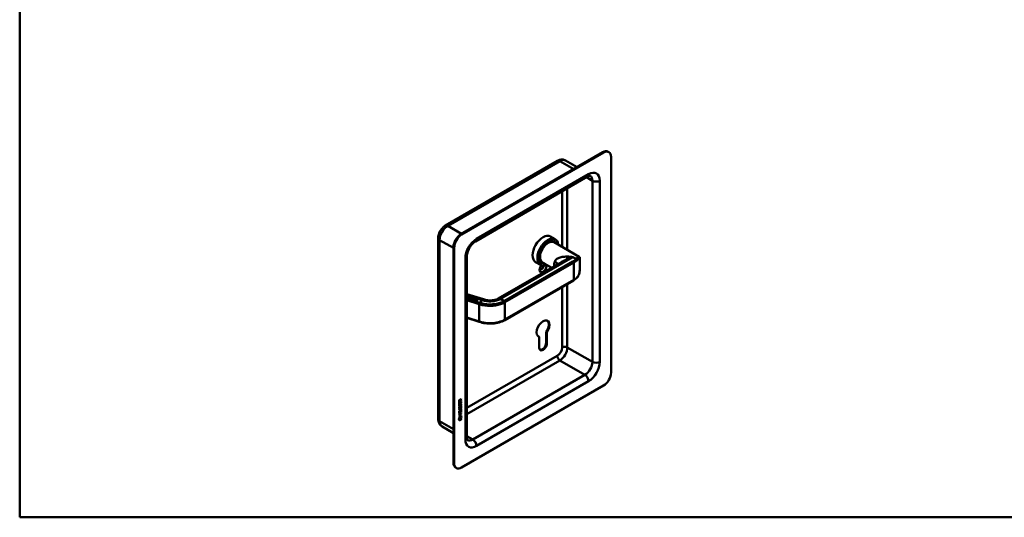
# Model space of a CAD drawing. Header units: millimetres. Extents: x 20 to 833, y 20 to 574.
# Tile 1 of 4: x 20 to 393, y 20 to 208. Entities that reach past the tile are written whole.
import ezdxf

# ---------------------------------------------------------------- set-up
doc = ezdxf.new("R2010")
doc.units = ezdxf.units.MM
doc.header["$LTSCALE"] = 2
for name, color, linetype, lineweight in [('Sichtbare Kanten(DIN)', 7, 'Continuous', 50), ('Sichtbare tangentiale Kanten(DIN)', 7, 'Continuous', 50), ('Skizziergeometrie(DIN)', 7, 'Continuous', 50)]:
    doc.layers.add(name, color=color, linetype=linetype, lineweight=lineweight)

# ---------------------------------------------------------------- blocks, each defined once
blk = doc.blocks.new('Ränder Standardrahmen')
at = {"layer": 'Skizziergeometrie(DIN)', "flags": 128}
blk.add_lwpolyline([(10, 10), (10, 287), (410, 287), (410, 10), (10, 10)], dxfattribs=at)

msp = doc.modelspace()

# ---------------------------------------------------------------- linework, layer by layer
at = {"layer": 'Sichtbare Kanten(DIN)'}
for p, q in [((240.855, 158.216), (187.115, 127.189)), ((241.138, 158.052), (187.398, 127.025)), ((243.138, 158.25), (242.855, 158.414)), ((223.692, 154.957), (181.266, 130.462)), ((231.113, 152.591), (226.792, 155.086)), ((243.967, 74.77), (243.967, 156.419)), ((235.067, 148.972), (192.641, 124.477)), ((178.527, 125.719), (178.527, 57.133)), ((221.028, 126.323), (222.838, 125.278)), ((222.282, 124.445), (222.451, 124.347)), ((222.408, 124.141), (231.932, 118.642)), ((184.287, 122.29), (184.287, 40.64)), ((184.57, 122.126), (184.57, 40.477)), ((189.398, 118.86), (189.398, 50.275)), ((225.198, 116.635), (201.265, 102.817)), ((215.428, 116.624), (217.238, 115.578)), ((217.682, 116.477), (217.851, 116.379)), ((218.008, 116.52), (221.503, 114.502)), ((224.013, 118.133), (224.013, 118.133)), ((232.168, 114.656), (232.168, 118.165)), ((229.742, 109.696), (203.72, 94.672)), ((189.398, 104.54), (195.72, 102.517)), ((189.67, 103.623), (189.398, 103.34)), ((189.398, 103.491), (189.421, 103.484)), ((189.398, 103.485), (189.421, 103.477)), ((189.421, 103.484), (189.582, 103.651)), ((189.421, 103.477), (189.582, 103.645)), ((189.421, 103.484), (189.421, 103.477)), ((189.485, 103.179), (189.855, 103.564)), ((189.957, 103.027), (189.485, 103.179)), ((189.49, 103.177), (189.855, 103.557)), ((189.582, 103.651), (189.67, 103.623)), ((189.582, 103.651), (189.582, 103.645)), ((189.582, 103.645), (189.665, 103.618)), ((189.737, 103.321), (189.618, 103.197)), ((189.618, 103.197), (190.002, 103.074)), ((189.618, 103.197), (189.618, 103.191)), ((189.618, 103.191), (189.998, 103.069)), ((190.075, 103.213), (189.737, 103.321)), ((189.898, 103.488), (189.782, 103.368)), ((189.782, 103.368), (190.12, 103.26)), ((189.782, 103.368), (189.782, 103.361)), ((189.782, 103.361), (190.115, 103.255)), ((189.855, 103.564), (190.322, 103.414)), ((189.855, 103.564), (189.855, 103.557)), ((189.855, 103.557), (190.317, 103.409)), ((190.277, 103.367), (189.898, 103.488)), ((190.002, 103.074), (189.957, 103.027)), ((190.12, 103.26), (190.075, 103.213)), ((190.243, 103.15), (190.456, 103.371)), ((190.243, 103.143), (190.456, 103.365)), ((190.322, 103.414), (190.277, 103.367)), ((190.284, 103.036), (190.284, 103.029)), ((190.543, 103.343), (190.328, 103.118)), ((190.394, 102.942), (190.396, 102.941)), ((190.394, 102.935), (190.396, 102.935)), ((190.456, 103.371), (190.543, 103.343)), ((190.456, 103.371), (190.456, 103.365)), ((190.456, 103.365), (190.539, 103.338)), ((190.691, 103.002), (190.907, 103.227)), ((190.691, 102.996), (190.907, 103.22)), ((190.995, 103.199), (190.782, 102.977)), ((190.849, 102.842), (190.849, 102.835)), ((190.907, 103.227), (190.995, 103.199)), ((190.907, 103.227), (190.907, 103.22)), ((190.907, 103.22), (190.99, 103.194)), ((191.105, 102.999), (191.105, 102.992)), ((191.11, 102.982), (191.11, 102.975)), ((191.115, 102.975), (191.118, 102.972)), ((191.115, 102.968), (191.118, 102.965)), ((191.226, 103.059), (191.222, 103.06)), ((191.243, 102.749), (191.244, 102.751)), ((191.243, 102.749), (191.243, 102.743)), ((191.243, 102.743), (191.244, 102.744)), ((191.258, 102.778), (191.258, 102.771)), ((191.443, 102.651), (191.443, 102.645)), ((191.563, 102.987), (191.495, 102.949)), ((191.699, 102.809), (191.699, 102.802)), ((191.704, 102.792), (191.704, 102.785)), ((191.709, 102.785), (191.712, 102.782)), ((191.709, 102.778), (191.712, 102.775)), ((191.82, 102.869), (191.815, 102.87)), ((191.837, 102.559), (191.838, 102.561)), ((191.837, 102.559), (191.837, 102.553)), ((191.837, 102.553), (191.838, 102.554)), ((191.852, 102.588), (191.852, 102.581)), ((191.99, 102.377), (192.359, 102.762)), ((192.462, 102.226), (191.99, 102.377)), ((191.994, 102.376), (192.359, 102.755)), ((192.156, 102.797), (192.089, 102.758)), ((192.241, 102.52), (192.123, 102.396)), ((192.123, 102.396), (192.507, 102.273)), ((192.123, 102.396), (192.123, 102.389)), ((192.123, 102.389), (192.502, 102.268)), ((192.579, 102.412), (192.241, 102.52)), ((192.402, 102.687), (192.286, 102.567)), ((192.286, 102.567), (192.624, 102.459)), ((192.286, 102.567), (192.286, 102.56)), ((192.286, 102.56), (192.619, 102.454)), ((192.359, 102.762), (192.827, 102.612)), ((192.359, 102.762), (192.359, 102.755)), ((192.359, 102.755), (192.822, 102.607)), ((192.782, 102.566), (192.402, 102.687)), ((192.507, 102.273), (192.462, 102.226)), ((192.624, 102.459), (192.579, 102.412)), ((192.626, 102.173), (192.996, 102.558)), ((192.715, 102.145), (192.626, 102.173)), ((192.631, 102.172), (192.996, 102.552)), ((192.863, 102.299), (192.715, 102.145)), ((192.827, 102.612), (192.782, 102.566)), ((193.061, 102.235), (192.863, 102.299)), ((193.04, 102.483), (192.908, 102.346)), ((192.908, 102.346), (193.115, 102.279)), ((192.908, 102.346), (192.908, 102.339)), ((192.908, 102.339), (193.115, 102.273)), ((192.996, 102.558), (193.302, 102.46)), ((192.996, 102.558), (192.996, 102.552)), ((192.996, 102.552), (193.302, 102.454)), ((193.247, 102.416), (193.04, 102.483)), ((193.09, 102.025), (193.061, 102.235)), ((193.191, 101.993), (193.09, 102.025)), ((193.161, 102.212), (193.191, 101.993)), ((193.161, 102.212), (193.161, 102.206)), ((193.161, 102.206), (193.19, 101.993)), ((193.302, 102.46), (193.302, 102.454)), ((193.339, 102.342), (193.339, 102.335)), ((194.069, 93.99), (189.398, 95.484)), ((219.388, 86.052), (219.376, 90.144)), ((219.658, 89.98), (219.376, 90.144)), ((219.658, 89.98), (219.67, 85.889)), ((216.791, 88.33), (216.508, 88.494)), ((216.785, 84.22), (216.791, 88.33)), ((187.398, 38.844), (241.138, 69.871)), ((187.202, 64.136), (186.436, 63.693)), ((187.245, 64.112), (186.436, 63.644)), ((186.436, 63.644), (186.436, 64.073)), ((186.436, 63.407), (186.535, 63.464)), ((186.437, 62.753), (186.436, 63.407)), ((186.492, 64.14), (186.492, 63.85)), ((186.492, 63.85), (186.535, 63.826)), ((186.492, 63.44), (186.493, 62.957)), ((186.535, 64.116), (186.535, 63.826)), ((186.535, 63.826), (186.823, 63.992)), ((186.535, 63.464), (186.535, 62.933)), ((186.737, 64.436), (186.779, 64.412)), ((186.788, 63.552), (186.886, 63.609)), ((186.788, 63.079), (186.788, 63.552)), ((186.823, 63.992), (186.823, 64.282)), ((186.844, 63.584), (186.844, 63.161)), ((186.864, 64.473), (186.906, 64.449)), ((187.202, 64.785), (186.879, 64.352)), ((186.879, 64.352), (186.921, 64.327)), ((186.879, 64.352), (186.879, 64.074)), ((186.879, 64.074), (186.922, 64.05)), ((186.886, 63.609), (186.887, 63.136)), ((186.906, 64.449), (187.244, 64.902)), ((187.244, 64.761), (186.921, 64.327)), ((186.921, 64.327), (186.922, 64.05)), ((186.922, 64.05), (187.245, 64.236)), ((187.146, 63.824), (187.245, 63.881)), ((187.147, 63.287), (187.146, 63.824)), ((187.202, 64.846), (187.202, 64.785)), ((187.202, 64.785), (187.244, 64.761)), ((187.202, 64.212), (187.202, 64.136)), ((187.202, 64.136), (187.245, 64.112)), ((187.202, 63.857), (187.203, 63.245)), ((187.244, 64.902), (187.244, 64.761)), ((187.245, 64.236), (187.245, 64.112)), ((187.245, 63.881), (187.245, 63.22)), ((187.203, 63.245), (186.437, 62.802)), ((187.245, 63.22), (186.437, 62.753)), ((186.438, 60.843), (186.904, 61.112)), ((186.868, 61.017), (186.438, 60.769)), ((186.91, 60.993), (186.438, 60.72)), ((186.438, 60.72), (186.438, 60.843)), ((186.438, 60.211), (186.911, 60.484)), ((186.439, 60.088), (186.438, 60.211)), ((186.862, 60.382), (186.439, 60.137)), ((186.904, 60.357), (186.439, 60.088)), ((186.439, 59.902), (186.537, 59.959)), ((186.439, 59.247), (186.439, 59.902)), ((187.205, 59.739), (186.439, 59.296)), ((187.248, 59.715), (186.439, 59.247)), ((186.486, 62.529), (186.581, 62.551)), ((186.486, 61.697), (186.582, 61.72)), ((186.493, 62.957), (186.535, 62.933)), ((186.495, 59.934), (186.495, 59.452)), ((186.499, 62.151), (186.501, 62.146)), ((186.5, 61.319), (186.502, 61.315)), ((186.527, 62.117), (186.569, 62.092)), ((186.527, 61.285), (186.57, 61.261)), ((186.535, 62.933), (186.788, 63.079)), ((186.537, 59.959), (186.538, 59.427)), ((186.542, 62.126), (186.544, 62.122)), ((186.542, 61.295), (186.544, 61.29)), ((186.735, 62.206), (186.738, 62.214)), ((186.736, 61.375), (186.739, 61.382)), ((186.79, 60.046), (186.889, 60.103)), ((186.791, 59.574), (186.79, 60.046)), ((186.843, 62.443), (186.885, 62.419)), ((186.843, 61.612), (186.886, 61.587)), ((186.844, 63.161), (186.887, 63.136)), ((186.846, 60.079), (186.847, 59.655)), ((186.856, 62.516), (186.899, 62.492)), ((186.857, 61.685), (186.899, 61.66)), ((186.887, 63.136), (187.147, 63.287)), ((186.889, 60.103), (186.889, 59.631)), ((186.889, 59.631), (187.149, 59.781)), ((186.909, 62.685), (186.951, 62.661)), ((186.909, 61.854), (186.952, 61.829)), ((186.989, 62.77), (186.986, 62.768)), ((186.989, 61.939), (186.986, 61.937)), ((186.989, 62.77), (187.031, 62.746)), ((186.989, 61.939), (187.032, 61.914)), ((187.031, 62.746), (187.028, 62.744)), ((187.032, 61.914), (187.029, 61.912)), ((187.062, 61.058), (187.105, 61.033)), ((187.069, 62.777), (187.111, 62.753)), ((187.069, 61.946), (187.112, 61.921)), ((187.148, 62.317), (187.191, 62.293)), ((187.149, 61.486), (187.191, 61.461)), ((187.149, 60.319), (187.247, 60.376)), ((187.149, 59.781), (187.149, 60.319)), ((187.16, 60.881), (187.16, 60.884)), ((187.203, 63.245), (187.245, 63.22)), ((187.205, 60.351), (187.205, 59.739)), ((187.205, 59.739), (187.248, 59.715)), ((187.247, 60.376), (187.248, 59.715)), ((186.291, 56.979), (186.42, 57.75)), ((187.398, 57.619), (186.291, 56.979)), ((187.356, 57.644), (186.3, 57.033)), ((186.42, 57.75), (187.27, 58.242)), ((186.421, 56.961), (187.269, 57.451)), ((187.226, 57.103), (186.421, 56.637)), ((187.269, 57.078), (186.421, 56.588)), ((186.421, 56.588), (186.421, 56.961)), ((186.439, 58.988), (187.247, 59.456)), ((186.748, 59.093), (186.439, 58.914)), ((186.791, 59.068), (186.439, 58.865)), ((186.439, 58.865), (186.439, 58.988)), ((187.206, 58.725), (186.439, 58.282)), ((187.248, 58.701), (186.439, 58.233)), ((186.439, 58.357), (186.791, 58.56)), ((186.439, 58.233), (186.439, 58.357)), ((186.495, 59.452), (186.538, 59.427)), ((186.538, 59.427), (186.791, 59.574)), ((186.748, 59.093), (186.791, 59.068)), ((186.791, 58.56), (186.791, 59.068)), ((186.847, 59.655), (186.889, 59.631)), ((187.205, 59.357), (186.849, 59.151)), ((186.849, 59.151), (186.891, 59.127)), ((186.849, 59.151), (186.849, 58.643)), ((186.849, 58.643), (186.892, 58.618)), ((187.248, 59.333), (186.891, 59.127)), ((186.891, 59.127), (186.892, 58.618)), ((186.892, 58.618), (187.248, 58.824)), ((187.205, 59.431), (187.205, 59.357)), ((187.205, 59.357), (187.248, 59.333)), ((187.206, 58.8), (187.206, 58.725)), ((187.206, 58.725), (187.248, 58.701)), ((187.226, 57.427), (187.226, 57.103)), ((187.226, 57.103), (187.269, 57.078)), ((187.237, 58.223), (187.356, 57.644)), ((187.247, 59.456), (187.248, 59.333)), ((187.248, 58.824), (187.248, 58.701)), ((187.269, 57.451), (187.269, 57.078)), ((187.27, 58.242), (187.398, 57.619)), ((187.356, 57.644), (187.398, 57.619)), ((184.287, 51.889), (179.966, 54.384)), ((185.398, 38.646), (185.115, 38.809))]:
    msp.add_line(p, q, dxfattribs=at)
for centre, major_axis, ratio, start_param, end_param in [((240.855, 154.95), (2, 3.464), 0.5773503, 0, 0.7853982), ((241.138, 154.786), (2, 3.464), 0.5773503, 5.4977871, 7.0685835), ((187.115, 123.923), (-2, -3.464), 0.5773503, 3.9269908, 5.4977871), ((187.398, 123.759), (2, 3.464), 0.5773503, 0.7853982, 2.3561945), ((218.228, 121.473), (-2.8, -4.85), 0.5773503, 3.1415927, 6.2831853), ((220.038, 120.428), (2.8, 4.85), 0.5773503, 5.616239, 10.0917243), ((220.095, 120.396), (-2.76, -4.78), 0.5773503, 2.4932761, 6.9315019), ((220.095, 120.396), (2.34, 4.053), 0.5773503, 5.9355207, 9.7724426), ((220.151, 120.363), (2.3, 3.984), 0.5773503, 5.9872224, 9.7207409), ((220.208, 120.33), (-2.2, -3.811), 0.5773503, 3.1415927, 6.2831853), ((220.208, 120.33), (-2.26, -3.914), 0.5773503, 2.9106512, 6.5141268), ((220.066, 120.412), (2.32, 4.018), 0.5773503, 6.0274328, 7.0642824), ((219.982, 120.461), (2.3, 3.984), 0.5773503, 0, 0.2200524), ((219.925, 120.493), (2.32, 4.018), 0.5773503, 6.1459819, 6.2527018), ((220.066, 120.412), (-2.32, -4.018), 0.5773503, 5.5020883, 6.5389379), ((219.982, 120.461), (-2.3, -3.984), 0.5773503, 6.0631329, 6.2831853), ((219.925, 120.493), (-2.32, -4.018), 0.5773503, 0.0304835, 0.1372034), ((218.228, 114.451), (-0.93, -1.611), 0.5773503, 4.427919, 8.9074708), ((217.662, 114.778), (-0.53, -0.918), 0.5773503, 5.8272815, 8.7701358), ((191.828, 103.315), (-1.642, -0.294), 0.2309529, 5.975628, 6.6939674), ((191.828, 103.308), (-1.642, -0.294), 0.2309529, 5.975628, 6.2335522), ((198.048, 104.62), (-7.763, -1.596), 0.0856843, 6.1593643, 6.4342973), ((198.048, 104.614), (-7.763, -1.596), 0.0856843, 6.2655669, 6.4342973), ((190.185, 103.84), (0.513, -0.928), 0.5705862, 5.7402878, 6.4587518), ((191.129, 102.981), (0.0229, -0.0218), 0.433477, 4.2317713, 4.5398494), ((191.129, 102.974), (0.0229, -0.0218), 0.433477, 4.2317713, 4.5398494), ((190.935, 102.964), (0.32, -0.2), 0.450106, 5.6516471, 6.1733399), ((190.935, 102.957), (0.32, -0.2), 0.450106, 5.6516471, 6.1733399), ((191.317, 102.898), (0.207, -0.118), 0.5340146, 2.3226295, 2.7804608), ((191.835, 102.627), (0.687, -0.411), 0.1980655, 2.7066199, 2.7657608), ((191.723, 102.791), (-0.0229, 0.0218), 0.433477, 1.0901786, 1.3982568), ((191.723, 102.784), (-0.0229, 0.0218), 0.433477, 1.0901786, 1.3982568), ((191.528, 102.774), (-0.32, 0.2), 0.4498595, 2.5105613, 3.0319491), ((191.528, 102.767), (-0.32, 0.2), 0.4498595, 2.5105613, 3.0319491), ((191.909, 102.71), (-0.206, 0.117), 0.5339441, 5.4591452, 5.9194389), ((192.383, 102.467), (-0.641, 0.381), 0.20617, 5.8288942, 5.8898536), ((193.075, 102.509), (0.352, -0.198), 0.6389549, 5.2892437, 6.1200512), ((192.914, 102.315), (0.425, 0.029), 0.3026485, 5.9608048, 6.9335493), ((192.914, 102.309), (0.425, 0.029), 0.3026485, 5.9608048, 6.2622393), ((195.354, 101.374), (0.366, 1.143), 0.3958454, 6.282649, 6.2831853), ((201.965, 101.604), (-0.7, 1.212), 0.5773503, 0, 0.0026619), ((194.191, 94.371), (-0.122, -0.381), 0.3958454, 0, 0.00247), ((203.52, 95.019), (0.2, -0.346), 0.5773503, 6.2769551, 6.2831853), ((218.228, 91.426), (-1.72, -2.979), 0.5773503, 1.4140586, 6.4366653), ((217.945, 91.59), (1.72, 2.979), 0.5773503, 4.5556512, 6.2008707), ((217.945, 91.59), (-1.72, -2.979), 0.5773503, 0.0823146, 0.15348), ((218.228, 85.05), (-1.02, -1.767), 0.5773503, 5.4961945, 8.6427774), ((217.945, 85.213), (-1.02, -1.767), 0.5773503, 0.1390965, 2.3595921), ((241.138, 73.137), (-2, -3.464), 0.5773503, 0.7853982, 2.3561945), ((186.826, 64.081), (0.176, -0.345), 0.820823, 3.18389, 4.1566344), ((186.868, 64.057), (0.176, -0.345), 0.820823, 3.18389, 4.1566344), ((186.474, 63.802), (0.367, 0.732), 0.3493643, 5.9412708, 6.7720784), ((186.432, 63.827), (0.367, 0.732), 0.3493643, 5.9412708, 6.1771749), ((186.856, 63.373), (-0.325, -1.256), 0.1533152, 6.0268629, 6.0878223), ((186.881, 62.636), (-0.35, -1.35), 0.1467424, 6.0372359, 6.0963768), ((186.71, 62.532), (-0.178, -0.418), 0.3259014, 6.003222, 6.2433838), ((186.713, 61.705), (-0.18, -0.422), 0.32434, 6.0050147, 6.2438952), ((186.898, 63.349), (-0.325, -1.256), 0.1533152, 6.0268629, 6.0878223), ((186.923, 62.612), (-0.35, -1.35), 0.1467424, 6.0372359, 6.0963768), ((186.752, 62.507), (-0.178, -0.418), 0.3259014, 6.003222, 6.4635157), ((186.755, 61.68), (-0.18, -0.422), 0.32434, 6.0050147, 6.462846), ((186.719, 62.205), (-0.0283, -0.0614), 0.2141122, 1.3869835, 1.6950616), ((186.719, 61.373), (-0.0283, -0.0614), 0.2141122, 1.3869835, 1.6950616), ((185.78, 61.285), (1.39, -0.562), 0.6424682, 5.8188792, 6.5372185), ((185.825, 58.961), (1.353, 2.2), 0.2164514, 5.9459902, 6.6644541), ((185.823, 61.26), (1.39, -0.562), 0.6424682, 5.8188792, 6.5372185), ((180.523, 63.516), (6.604, -2.803), 0.2352596, 6.1079781, 6.3829111), ((186.803, 62.111), (-0.258, -0.67), 0.2803173, 3.0974134, 3.4600953), ((186.804, 61.281), (-0.257, -0.669), 0.2805319, 3.097385, 3.4603351), ((186.845, 62.087), (-0.258, -0.67), 0.2803173, 2.9387075, 3.4600953), ((186.846, 61.257), (-0.257, -0.669), 0.2805319, 2.9386423, 3.4603351), ((185.782, 58.985), (1.353, 2.2), 0.2164514, 5.9459902, 6.2453821), ((187.115, 42.273), (-2, -3.464), 0.5773503, 5.4977871, 6.2831853), ((187.398, 42.11), (-2, -3.464), 0.5773503, 5.4977871, 7.0685835)]:
    msp.add_ellipse(centre, major_axis=major_axis, ratio=ratio, start_param=start_param, end_param=end_param, dxfattribs=at)
for points, knots in [([(226.792, 155.086), (226.583, 155.207), (226.357, 155.298), (225.9, 155.418), (225.669, 155.446), (225.224, 155.451), (225.008, 155.428), (224.599, 155.345), (224.404, 155.286), (224.034, 155.14), (223.859, 155.054), (223.692, 154.957)], [0.78539816, 0.78539816, 0.78539816, 0.78539816, 0.9424778, 0.9424778, 1.09955743, 1.09955743, 1.25663706, 1.25663706, 1.41371669, 1.41371669, 1.57079633, 1.57079633, 1.57079633, 1.57079633]), ([(236.067, 149.269), (236.067, 149.269), (236.067, 149.27), (236.042, 149.276), (236.017, 149.282), (235.926, 149.283), (235.86, 149.278), (235.689, 149.243), (235.584, 149.213), (235.345, 149.119), (235.211, 149.055), (235.067, 148.972)], [0.78539816, 0.78539816, 0.78539816, 0.78539816, 0.9424778, 0.9424778, 1.09955743, 1.09955743, 1.25663706, 1.25663706, 1.41371669, 1.41371669, 1.57079633, 1.57079633, 1.57079633, 1.57079633]), ([(181.266, 130.462), (180.932, 130.269), (180.63, 130.036), (180.081, 129.513), (179.834, 129.223), (179.395, 128.601), (179.203, 128.27), (178.884, 127.578), (178.757, 127.219), (178.578, 126.482), (178.527, 126.105), (178.527, 125.719)], [1.5707963, 1.5707963, 1.5707963, 1.5707963, 1.8849556, 1.8849556, 2.1991149, 2.1991149, 2.5132741, 2.5132741, 2.8274334, 2.8274334, 3.1415927, 3.1415927, 3.1415927, 3.1415927]), ([(192.641, 124.477), (192.415, 124.346), (192.166, 124.17), (191.649, 123.72), (191.38, 123.443), (190.86, 122.809), (190.61, 122.449), (190.166, 121.687), (189.973, 121.285), (189.67, 120.496), (189.559, 120.108), (189.427, 119.423), (189.398, 119.12), (189.398, 118.86)], [1.5707963, 1.5707963, 1.5707963, 1.5707963, 1.8179228, 1.8179228, 2.0784055, 2.0784055, 2.3493544, 2.3493544, 2.6241933, 2.6241933, 2.8954114, 2.8954114, 3.1415927, 3.1415927, 3.1415927, 3.1415927]), ([(231.931, 118.642), (231.991, 118.608), (232.044, 118.556), (232.108, 118.461), (232.128, 118.416), (232.158, 118.316), (232.164, 118.267), (232.167, 118.204), (232.168, 118.185), (232.168, 118.167)], [0, 0, 0, 0, 0.07712177, 0.07712177, 0.14522225, 0.14522225, 0.24305069, 0.24305069, 0.28676336, 0.28676336, 0.28676336, 0.28676336]), ([(232.167, 114.523), (232.164, 114.001), (232.132, 113.485), (231.967, 112.441), (231.818, 111.909), (231.447, 111.17), (231.269, 110.912), (231.062, 110.699)], [0.0228991, 0.0228991, 0.0228991, 0.0228991, 0.4180602, 0.4180602, 0.8749731, 0.8749731, 1.1645318, 1.1645318, 1.1645318, 1.1645318]), ([(231.051, 110.687), (230.978, 110.613), (230.902, 110.541), (230.745, 110.4), (230.663, 110.331), (230.493, 110.195), (230.406, 110.129), (230.225, 110), (230.132, 109.937), (229.941, 109.814), (229.842, 109.754), (229.742, 109.696)], [1.30450231, 1.30450231, 1.30450231, 1.30450231, 1.35776111, 1.35776111, 1.41101992, 1.41101992, 1.46427872, 1.46427872, 1.51753752, 1.51753752, 1.57079633, 1.57079633, 1.57079633, 1.57079633]), ([(190.691, 103.002), (190.671, 102.982), (190.647, 102.962), (190.599, 102.939), (190.581, 102.932), (190.541, 102.924), (190.52, 102.922), (190.476, 102.923), (190.452, 102.927), (190.419, 102.935), (190.407, 102.938), (190.396, 102.941)], [0, 0, 0, 0, 0.030130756, 0.030130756, 0.046431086, 0.046431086, 0.062072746, 0.062072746, 0.079974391, 0.079974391, 0.089297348, 0.089297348, 0.089297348, 0.089297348]), ([(190.396, 102.935), (190.407, 102.931), (190.419, 102.928), (190.452, 102.92), (190.476, 102.917), (190.52, 102.915), (190.541, 102.917), (190.581, 102.925), (190.599, 102.932), (190.647, 102.955), (190.671, 102.975), (190.691, 102.996)], [-0.089297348, -0.089297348, -0.089297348, -0.089297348, -0.079974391, -0.079974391, -0.062072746, -0.062072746, -0.046431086, -0.046431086, -0.030130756, -0.030130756, 0, 0, 0, 0]), ([(195.72, 102.516), (196.15, 102.379), (196.607, 102.263), (197.393, 102.145), (197.712, 102.118), (198.469, 102.1), (198.917, 102.127), (199.765, 102.252), (200.176, 102.354), (200.806, 102.58), (201.055, 102.696), (201.263, 102.816)], [0, 0, 0, 0, 0.3758296, 0.3758296, 0.615187, 0.615187, 0.9443528, 0.9443528, 1.2745142, 1.2745142, 1.5284871, 1.5284871, 1.5284871, 1.5284871]), ([(203.719, 94.672), (203.09, 94.309), (202.353, 94.007), (200.772, 93.565), (199.909, 93.421), (198.179, 93.306), (197.291, 93.332), (195.614, 93.548), (194.813, 93.751), (194.069, 93.989)], [0, 0, 0, 0, 0.6553372, 0.6553372, 1.3111067, 1.3111067, 1.9605323, 1.9605323, 2.5987322, 2.5987322, 2.5987322, 2.5987322]), ([(187.062, 61.058), (187.06, 61.059), (187.057, 61.061), (187.037, 61.069), (187.017, 61.071), (186.956, 61.062), (186.911, 61.042), (186.868, 61.017)], [0.060556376, 0.060556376, 0.060556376, 0.060556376, 0.064390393, 0.064390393, 0.08887549, 0.08887549, 0.134135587, 0.134135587, 0.134135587, 0.134135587]), ([(187.16, 60.884), (187.16, 60.899), (187.159, 60.914), (187.154, 60.956), (187.148, 60.981), (187.127, 61.018), (187.114, 61.03), (187.08, 61.045), (187.06, 61.046), (186.998, 61.038), (186.953, 61.018), (186.91, 60.993)], [0, 0, 0, 0, 0.01400423, 0.01400423, 0.0408947, 0.0408947, 0.06439039, 0.06439039, 0.08887549, 0.08887549, 0.13413559, 0.13413559, 0.13413559, 0.13413559]), ([(178.527, 57.133), (178.527, 56.941), (178.54, 56.746), (178.599, 56.353), (178.644, 56.154), (178.777, 55.758), (178.865, 55.56), (179.092, 55.176), (179.232, 54.991), (179.564, 54.655), (179.756, 54.505), (179.966, 54.384)], [3.14159265, 3.14159265, 3.14159265, 3.14159265, 3.29867229, 3.29867229, 3.45575192, 3.45575192, 3.61283155, 3.61283155, 3.76991118, 3.76991118, 3.92699082, 3.92699082, 3.92699082, 3.92699082]), ([(189.398, 50.275), (189.398, 50.109), (189.41, 49.96), (189.447, 49.706), (189.474, 49.6), (189.529, 49.435), (189.558, 49.376), (189.605, 49.297), (189.622, 49.278), (189.64, 49.26), (189.641, 49.26), (189.641, 49.26)], [3.14159265, 3.14159265, 3.14159265, 3.14159265, 3.29867229, 3.29867229, 3.45575192, 3.45575192, 3.61283155, 3.61283155, 3.76991118, 3.76991118, 3.92699082, 3.92699082, 3.92699082, 3.92699082])]:
    msp.add_open_spline(points, degree=3, knots=knots, dxfattribs=at)
for points in [[(232.168, 118.167), (232.168, 118.166), (232.168, 118.166), (232.168, 118.165)], [(232.167, 114.656), (232.167, 114.642), (232.167, 114.628), (232.167, 114.614)], [(190.781, 102.798), (190.785, 102.801), (190.849, 102.842), (190.849, 102.842)], [(190.92, 102.715), (190.846, 102.743), (190.79, 102.789), (190.781, 102.798)], [(190.785, 102.794), (190.8, 102.804), (190.849, 102.835), (190.849, 102.835)], [(190.849, 102.842), (190.849, 102.842), (190.888, 102.802), (190.947, 102.773)], [(190.849, 102.835), (190.849, 102.835), (190.888, 102.795), (190.947, 102.766)], [(190.98, 102.693), (190.96, 102.699), (190.941, 102.706), (190.92, 102.715)], [(190.947, 102.773), (191.016, 102.738), (191.08, 102.718), (191.14, 102.718)], [(190.947, 102.766), (191.016, 102.732), (191.08, 102.711), (191.14, 102.711)], [(191.157, 102.665), (191.1, 102.663), (191.042, 102.673), (190.98, 102.693)], [(191.035, 102.941), (191.001, 102.972), (190.989, 103.01), (191.031, 103.053)], [(191.004, 102.995), (191.005, 103.011), (191.013, 103.028), (191.031, 103.046)], [(191.031, 103.053), (191.044, 103.066), (191.048, 103.068), (191.054, 103.072)], [(191.031, 103.046), (191.044, 103.06), (191.048, 103.062), (191.054, 103.066)], [(191.137, 102.874), (191.088, 102.9), (191.057, 102.92), (191.035, 102.941)], [(191.054, 103.072), (191.09, 103.1), (191.154, 103.12), (191.234, 103.113)], [(191.054, 103.066), (191.09, 103.094), (191.154, 103.114), (191.234, 103.107)], [(191.145, 103.048), (191.112, 103.033), (191.097, 103.005), (191.11, 102.982)], [(191.105, 102.992), (191.105, 102.986), (191.107, 102.981), (191.11, 102.975)], [(191.118, 102.972), (191.135, 102.954), (191.165, 102.935), (191.216, 102.909)], [(191.118, 102.965), (191.135, 102.948), (191.165, 102.928), (191.216, 102.902)], [(191.177, 102.853), (191.171, 102.856), (191.137, 102.874), (191.137, 102.874)], [(191.344, 102.739), (191.316, 102.698), (191.256, 102.667), (191.157, 102.665)], [(191.252, 102.796), (191.24, 102.812), (191.216, 102.831), (191.177, 102.853)], [(191.216, 102.909), (191.291, 102.87), (191.327, 102.841), (191.347, 102.809)], [(191.216, 102.902), (191.291, 102.864), (191.327, 102.834), (191.347, 102.803)], [(191.234, 103.113), (191.301, 103.108), (191.36, 103.094), (191.431, 103.064)], [(191.234, 103.107), (191.301, 103.101), (191.36, 103.088), (191.431, 103.058)], [(191.244, 102.751), (191.26, 102.767), (191.262, 102.78), (191.252, 102.796)], [(191.244, 102.744), (191.254, 102.754), (191.258, 102.763), (191.258, 102.771)], [(191.407, 103.004), (191.356, 103.031), (191.305, 103.049), (191.247, 103.057)], [(191.347, 102.809), (191.361, 102.788), (191.361, 102.765), (191.344, 102.739)], [(191.347, 102.803), (191.353, 102.794), (191.357, 102.785), (191.357, 102.775)], [(191.375, 102.608), (191.379, 102.611), (191.443, 102.651), (191.443, 102.651)], [(191.513, 102.524), (191.44, 102.553), (191.384, 102.599), (191.375, 102.608)], [(191.379, 102.604), (191.394, 102.614), (191.443, 102.645), (191.443, 102.645)], [(191.495, 102.949), (191.495, 102.949), (191.435, 102.989), (191.407, 103.004)], [(191.431, 103.064), (191.461, 103.051), (191.504, 103.03), (191.535, 103.008)], [(191.431, 103.058), (191.461, 103.045), (191.504, 103.024), (191.535, 103.001)], [(191.443, 102.651), (191.443, 102.651), (191.482, 102.612), (191.541, 102.582)], [(191.443, 102.645), (191.443, 102.645), (191.482, 102.605), (191.541, 102.576)], [(191.573, 102.503), (191.554, 102.509), (191.535, 102.516), (191.513, 102.524)], [(191.535, 103.008), (191.544, 103.002), (191.563, 102.987), (191.563, 102.987)], [(191.535, 103.001), (191.541, 102.997), (191.552, 102.989), (191.558, 102.984)], [(191.541, 102.582), (191.61, 102.548), (191.674, 102.528), (191.734, 102.527)], [(191.541, 102.576), (191.61, 102.542), (191.674, 102.521), (191.734, 102.521)], [(191.751, 102.475), (191.694, 102.473), (191.636, 102.482), (191.573, 102.503)], [(191.629, 102.751), (191.595, 102.782), (191.583, 102.82), (191.625, 102.863)], [(191.598, 102.805), (191.599, 102.821), (191.607, 102.838), (191.625, 102.856)], [(191.625, 102.863), (191.638, 102.876), (191.642, 102.878), (191.648, 102.882)], [(191.625, 102.856), (191.638, 102.869), (191.642, 102.872), (191.648, 102.876)], [(191.731, 102.684), (191.682, 102.71), (191.651, 102.73), (191.629, 102.751)], [(191.648, 102.882), (191.684, 102.91), (191.748, 102.93), (191.827, 102.923)], [(191.648, 102.876), (191.684, 102.904), (191.748, 102.924), (191.827, 102.917)], [(191.739, 102.858), (191.706, 102.843), (191.69, 102.815), (191.704, 102.792)], [(191.699, 102.802), (191.699, 102.796), (191.7, 102.791), (191.704, 102.785)], [(191.712, 102.782), (191.729, 102.764), (191.759, 102.745), (191.809, 102.719)], [(191.712, 102.775), (191.729, 102.758), (191.759, 102.738), (191.809, 102.712)], [(191.771, 102.663), (191.765, 102.666), (191.731, 102.684), (191.731, 102.684)], [(191.938, 102.549), (191.909, 102.508), (191.85, 102.477), (191.751, 102.475)], [(191.846, 102.606), (191.834, 102.622), (191.81, 102.641), (191.771, 102.663)], [(191.809, 102.719), (191.884, 102.68), (191.921, 102.651), (191.941, 102.619)], [(191.809, 102.712), (191.884, 102.674), (191.921, 102.644), (191.941, 102.613)], [(191.827, 102.923), (191.895, 102.918), (191.953, 102.904), (192.025, 102.874)], [(191.827, 102.917), (191.895, 102.911), (191.953, 102.898), (192.025, 102.868)], [(191.838, 102.561), (191.854, 102.577), (191.856, 102.59), (191.846, 102.606)], [(191.838, 102.554), (191.848, 102.564), (191.852, 102.572), (191.852, 102.581)], [(192.001, 102.814), (191.95, 102.841), (191.899, 102.859), (191.841, 102.867)], [(191.941, 102.619), (191.955, 102.598), (191.955, 102.575), (191.938, 102.549)], [(191.941, 102.613), (191.947, 102.604), (191.951, 102.595), (191.951, 102.585)], [(192.089, 102.758), (192.089, 102.758), (192.029, 102.799), (192.001, 102.814)], [(192.025, 102.874), (192.055, 102.861), (192.098, 102.84), (192.129, 102.818)], [(192.025, 102.868), (192.055, 102.855), (192.098, 102.834), (192.129, 102.811)], [(192.129, 102.818), (192.138, 102.812), (192.156, 102.797), (192.156, 102.797)], [(192.129, 102.811), (192.135, 102.807), (192.146, 102.799), (192.152, 102.794)], [(193.115, 102.279), (193.179, 102.259), (193.266, 102.246), (193.32, 102.302)], [(193.115, 102.273), (193.179, 102.252), (193.266, 102.24), (193.32, 102.296)], [(193.302, 102.46), (193.403, 102.425), (193.481, 102.36), (193.402, 102.277)], [(193.302, 102.454), (193.373, 102.429), (193.432, 102.39), (193.435, 102.34)], [(186.436, 64.073), (186.44, 64.22), (186.505, 64.408), (186.679, 64.509)], [(186.737, 64.436), (186.715, 64.449), (186.684, 64.447), (186.638, 64.42)], [(186.823, 64.282), (186.822, 64.372), (186.798, 64.464), (186.68, 64.396)], [(186.451, 62.026), (186.426, 62.09), (186.417, 62.161), (186.429, 62.275)], [(186.452, 61.194), (186.426, 61.258), (186.418, 61.33), (186.43, 61.444)], [(186.429, 62.275), (186.434, 62.323), (186.446, 62.398), (186.466, 62.466)], [(186.43, 61.444), (186.435, 61.492), (186.446, 61.566), (186.466, 61.634)], [(186.61, 61.967), (186.547, 61.941), (186.482, 61.951), (186.451, 62.026)], [(186.61, 61.136), (186.547, 61.11), (186.482, 61.12), (186.452, 61.194)], [(186.466, 62.466), (186.471, 62.485), (186.486, 62.528), (186.486, 62.529)], [(186.466, 61.634), (186.472, 61.654), (186.486, 61.697), (186.486, 61.697)], [(186.495, 62.399), (186.477, 62.306), (186.476, 62.232), (186.492, 62.171)], [(186.496, 61.567), (186.478, 61.475), (186.476, 61.4), (186.493, 61.339)], [(186.567, 61.992), (186.537, 61.979), (186.506, 61.975), (186.479, 61.982)], [(186.568, 61.16), (186.538, 61.148), (186.507, 61.144), (186.48, 61.151)], [(186.529, 62.539), (186.519, 62.498), (186.502, 62.432), (186.495, 62.399)], [(186.53, 61.708), (186.519, 61.666), (186.502, 61.601), (186.496, 61.567)], [(186.538, 62.374), (186.52, 62.281), (186.518, 62.207), (186.535, 62.146)], [(186.538, 61.543), (186.52, 61.45), (186.519, 61.376), (186.535, 61.315)], [(186.581, 62.551), (186.581, 62.551), (186.548, 62.425), (186.538, 62.374)], [(186.582, 61.72), (186.582, 61.72), (186.548, 61.594), (186.538, 61.543)], [(186.611, 62.013), (186.583, 61.997), (186.577, 61.995), (186.567, 61.992)], [(186.612, 61.181), (186.583, 61.165), (186.577, 61.164), (186.568, 61.16)], [(186.602, 62.086), (186.643, 62.09), (186.697, 62.133), (186.726, 62.187)], [(186.602, 61.254), (186.644, 61.259), (186.697, 61.301), (186.727, 61.356)], [(186.654, 61.988), (186.625, 61.972), (186.619, 61.971), (186.61, 61.967)], [(186.654, 61.157), (186.626, 61.141), (186.62, 61.14), (186.61, 61.136)], [(186.789, 62.235), (186.756, 62.147), (186.701, 62.063), (186.611, 62.013)], [(186.789, 61.403), (186.757, 61.316), (186.701, 61.232), (186.612, 61.181)], [(186.831, 62.21), (186.798, 62.123), (186.743, 62.039), (186.654, 61.988)], [(186.832, 61.379), (186.799, 61.291), (186.744, 61.208), (186.654, 61.157)], [(186.738, 62.214), (186.758, 62.261), (186.774, 62.323), (186.789, 62.412)], [(186.739, 61.382), (186.758, 61.429), (186.774, 61.492), (186.79, 61.581)], [(186.789, 62.412), (186.813, 62.546), (186.842, 62.632), (186.881, 62.71)], [(186.843, 62.443), (186.828, 62.356), (186.81, 62.292), (186.789, 62.235)], [(186.843, 61.612), (186.828, 61.525), (186.811, 61.461), (186.789, 61.403)], [(186.79, 61.581), (186.813, 61.715), (186.842, 61.8), (186.882, 61.878)], [(186.885, 62.419), (186.87, 62.332), (186.852, 62.267), (186.831, 62.21)], [(186.886, 61.587), (186.871, 61.5), (186.853, 61.436), (186.832, 61.379)], [(186.856, 62.516), (186.854, 62.505), (186.843, 62.444), (186.843, 62.443)], [(186.857, 61.685), (186.855, 61.674), (186.844, 61.613), (186.843, 61.612)], [(186.909, 62.685), (186.889, 62.645), (186.872, 62.59), (186.856, 62.516)], [(186.909, 61.854), (186.89, 61.813), (186.872, 61.758), (186.857, 61.685)], [(186.881, 62.71), (186.908, 62.761), (186.945, 62.806), (186.995, 62.843)], [(186.882, 61.878), (186.908, 61.929), (186.945, 61.974), (186.996, 62.012)], [(186.899, 62.492), (186.897, 62.48), (186.885, 62.42), (186.885, 62.419)], [(186.899, 61.66), (186.897, 61.649), (186.886, 61.588), (186.886, 61.587)], [(186.951, 62.661), (186.931, 62.62), (186.914, 62.565), (186.899, 62.492)], [(186.952, 61.829), (186.932, 61.789), (186.915, 61.734), (186.899, 61.66)], [(186.986, 62.768), (186.951, 62.748), (186.93, 62.725), (186.909, 62.685)], [(186.986, 61.937), (186.952, 61.917), (186.93, 61.894), (186.909, 61.854)], [(187.028, 62.744), (186.994, 62.724), (186.972, 62.701), (186.951, 62.661)], [(187.029, 61.912), (186.994, 61.892), (186.973, 61.869), (186.952, 61.829)], [(186.995, 62.843), (187.077, 62.903), (187.157, 62.916), (187.212, 62.845)], [(186.996, 62.012), (187.077, 62.071), (187.157, 62.085), (187.212, 62.013)], [(187.086, 62.26), (187.086, 62.261), (187.13, 62.369), (187.147, 62.471)], [(187.191, 62.293), (187.185, 62.291), (187.086, 62.26), (187.086, 62.26)], [(187.087, 61.429), (187.087, 61.429), (187.131, 61.537), (187.147, 61.64)], [(187.191, 61.461), (187.185, 61.459), (187.087, 61.429), (187.087, 61.429)], [(187.148, 62.317), (187.146, 62.316), (187.125, 62.31), (187.102, 62.303)], [(187.149, 61.486), (187.146, 61.485), (187.125, 61.478), (187.103, 61.471)], [(187.147, 62.471), (187.166, 62.591), (187.166, 62.681), (187.136, 62.728)], [(187.147, 61.64), (187.166, 61.76), (187.166, 61.85), (187.136, 61.897)], [(187.211, 62.588), (187.203, 62.475), (187.159, 62.342), (187.148, 62.317)], [(187.212, 61.757), (187.204, 61.644), (187.159, 61.511), (187.149, 61.486)], [(187.151, 62.889), (187.157, 62.883), (187.163, 62.877), (187.169, 62.869)], [(187.152, 62.057), (187.158, 62.052), (187.164, 62.045), (187.17, 62.038)], [(187.169, 62.869), (187.2, 62.828), (187.216, 62.766), (187.216, 62.677)], [(187.17, 62.038), (187.201, 61.997), (187.216, 61.934), (187.216, 61.846)], [(187.254, 62.564), (187.246, 62.451), (187.201, 62.317), (187.191, 62.293)], [(187.254, 61.732), (187.246, 61.62), (187.202, 61.486), (187.191, 61.461)], [(187.216, 62.677), (187.216, 62.65), (187.214, 62.621), (187.211, 62.588)], [(187.212, 62.845), (187.243, 62.804), (187.258, 62.741), (187.258, 62.653)], [(187.212, 62.013), (187.243, 61.972), (187.259, 61.91), (187.259, 61.822)], [(187.216, 61.846), (187.216, 61.818), (187.214, 61.789), (187.212, 61.757)], [(187.258, 62.653), (187.258, 62.625), (187.256, 62.596), (187.254, 62.564)], [(187.259, 61.822), (187.259, 61.794), (187.257, 61.765), (187.254, 61.732)]]:
    msp.add_open_spline(points, degree=3, dxfattribs=at)
at = {"layer": 'Sichtbare tangentiale Kanten(DIN)'}
for p, q in [((240.855, 158.216), (241.138, 158.052)), ((182.166, 130.373), (224.592, 154.868)), ((229.825, 151.847), (224.592, 154.868)), ((193.055, 125.392), (235.481, 149.887)), ((236.896, 147.438), (234.653, 148.733)), ((236.896, 78.852), (236.896, 147.438)), ((239.724, 147.438), (239.724, 78.852)), ((225.44, 122.39), (225.44, 143.414)), ((227.42, 144.557), (227.42, 121.247)), ((187.398, 127.352), (182.166, 130.373)), ((187.398, 127.025), (187.115, 127.189)), ((179.054, 56.399), (179.054, 124.984)), ((184.287, 121.963), (179.054, 124.984)), ((184.287, 122.29), (184.57, 122.126)), ((188.812, 49.458), (188.812, 118.044)), ((227.39, 117.743), (201.635, 102.873)), ((229.542, 118.534), (202.106, 102.694)), ((229.542, 116.901), (203.52, 101.877)), ((203.803, 101.387), (229.825, 116.411)), ((229.542, 118.534), (230.766, 117.827)), ((229.825, 116.411), (229.825, 109.879)), ((229.825, 109.879), (203.803, 94.855)), ((227.42, 108.356), (227.42, 84.323)), ((195.645, 102.525), (189.398, 104.524)), ((225.44, 84.323), (225.44, 107.213)), ((195.16, 102.239), (189.398, 104.083)), ((194.191, 101.229), (189.398, 102.763)), ((189.398, 102.172), (193.997, 100.701)), ((190.243, 103.15), (190.243, 103.143)), ((190.394, 102.942), (190.394, 102.935)), ((190.396, 102.941), (190.396, 102.935)), ((190.691, 103.002), (190.691, 102.996)), ((190.947, 102.773), (190.947, 102.766)), ((191.031, 103.053), (191.031, 103.046)), ((191.054, 103.072), (191.054, 103.066)), ((191.115, 102.975), (191.115, 102.968)), ((191.118, 102.972), (191.118, 102.965)), ((191.14, 102.718), (191.14, 102.711)), ((191.216, 102.909), (191.216, 102.902)), ((191.234, 103.113), (191.234, 103.107)), ((191.244, 102.751), (191.244, 102.744)), ((191.347, 102.809), (191.347, 102.803)), ((191.431, 103.064), (191.431, 103.058)), ((191.535, 103.008), (191.535, 103.001)), ((191.541, 102.582), (191.541, 102.576)), ((191.625, 102.863), (191.625, 102.856)), ((191.648, 102.882), (191.648, 102.876)), ((191.709, 102.785), (191.709, 102.778)), ((191.712, 102.782), (191.712, 102.775)), ((191.734, 102.527), (191.734, 102.521)), ((191.809, 102.719), (191.809, 102.712)), ((191.827, 102.923), (191.827, 102.917)), ((191.838, 102.561), (191.838, 102.554)), ((191.941, 102.619), (191.941, 102.613)), ((192.025, 102.874), (192.025, 102.868)), ((192.129, 102.818), (192.129, 102.811)), ((193.115, 102.279), (193.115, 102.273)), ((193.32, 102.302), (193.32, 102.296)), ((193.997, 94.169), (193.997, 100.701)), ((194.191, 101.229), (195.16, 102.239)), ((202.106, 102.694), (203.52, 101.877)), ((203.803, 101.387), (203.803, 94.855)), ((193.997, 94.169), (189.398, 95.64)), ((219.67, 85.889), (219.388, 86.052)), ((236.896, 78.852), (227.42, 84.323)), ((189.398, 61.391), (223.602, 81.138)), ((224.592, 79.424), (189.398, 59.105)), ((234.067, 73.953), (224.592, 79.424)), ((191.641, 49.458), (234.067, 73.953)), ((235.481, 71.504), (193.055, 47.009)), ((186.492, 64.14), (186.535, 64.116)), ((186.638, 64.42), (186.68, 64.396)), ((186.492, 62.171), (186.535, 62.146)), ((186.493, 61.339), (186.535, 61.315)), ((186.495, 62.399), (186.538, 62.374)), ((186.496, 61.567), (186.538, 61.543)), ((186.499, 62.151), (186.542, 62.126)), ((186.5, 61.319), (186.542, 61.295)), ((186.501, 62.146), (186.544, 62.122)), ((186.502, 61.315), (186.544, 61.29)), ((186.567, 61.992), (186.61, 61.967)), ((186.568, 61.16), (186.61, 61.136)), ((186.611, 62.013), (186.654, 61.988)), ((186.612, 61.181), (186.654, 61.157)), ((186.789, 62.235), (186.831, 62.21)), ((186.789, 61.403), (186.832, 61.379)), ((186.862, 60.382), (186.904, 60.357)), ((186.868, 61.017), (186.91, 60.993)), ((186.986, 62.768), (187.028, 62.744)), ((186.986, 61.937), (187.029, 61.912)), ((187.169, 62.869), (187.212, 62.845)), ((187.17, 62.038), (187.212, 62.013)), ((187.211, 62.588), (187.254, 62.564)), ((187.212, 61.757), (187.254, 61.732)), ((187.216, 62.677), (187.258, 62.653)), ((187.216, 61.846), (187.259, 61.822)), ((187.217, 60.965), (187.259, 60.94)), ((184.287, 53.377), (179.054, 56.399)), ((191.641, 49.458), (189.398, 50.753)), ((184.57, 40.477), (184.287, 40.64))]:
    msp.add_line(p, q, dxfattribs=at)
for centre, major_axis, ratio, start_param, end_param in [((224.592, 153.398), (-0.9, 1.559), 0.5773503, 5.4977871, 6.2831853), ((224.592, 151.275), (2.2, 3.811), 0.5773503, 0, 0.7853982), ((234.067, 150.704), (1, -1.732), 0.5773503, 0, 0.7853982), ((235.481, 144.988), (3, 5.196), 0.5773503, 5.4977871, 7.0685835), ((234.067, 145.805), (2, 3.464), 0.5773503, 5.4977871, 6.2831853), ((238.31, 148.254), (2, 0), 0.5773503, 3.9269908, 5.4977871), ((182.166, 128.903), (-0.9, 1.559), 0.5773503, 5.4977871, 6.2831853), ((182.166, 126.781), (2.2, 3.811), 0.5773503, 0.7853982, 2.3561945), ((180.327, 125.719), (-1.8, 0), 0.5773503, 0, 0.7853982), ((193.055, 120.493), (-3, -5.196), 0.5773503, 3.9269908, 5.4977871), ((191.641, 126.209), (1, -1.732), 0.5773503, 0, 0.7853982), ((187.398, 118.86), (2, 0), 0.5773503, 5.4977871, 6.2831853), ((225.582, 117.228), (-2.2, -3.811), 0.5773503, 5.1369498, 5.6012479), ((220.025, 116.441), (3.857, -1.06), 0.3363318, 0.3124707, 0.9108616), ((226.447, 121.366), (0.926, -3.891), 0.0558603, 0.3601678, 0.8012395), ((224.168, 120.004), (-7.6, 0), 0.5773503, 2.3561945, 2.6224885), ((229.542, 116.574), (-0.2, 0.346), 0.5773503, 3.9269908, 5.4977871), ((224.168, 119.677), (8, 0), 0.5773503, 5.4977871, 5.7640812), ((230.766, 117.5), (-0.284, 0.281), 0.7089346, 3.7533882, 5.3241845), ((229.542, 110.042), (0.2, -0.346), 0.5773503, 0, 0.7853982), ((224.168, 113.145), (-8, 0), 0.5773503, 2.3561945, 2.6224885), ((230.766, 110.968), (0.284, -0.281), 0.7089346, 0, 0.6117956), ((194.191, 100.902), (0.122, 0.381), 0.3958454, 0.6798863, 2.2506827), ((195.16, 100.606), (0.61, 1.905), 0.3958454, 0.1562876, 0.6798863), ((195.354, 101.374), (0.366, 1.143), 0.3958454, 0, 0.1562876), ((201.965, 101.604), (-0.7, 1.212), 0.5773503, 5.8376241, 6.2831853), ((202.106, 101.061), (1, -1.732), 0.5773503, 2.3561945, 2.6960314), ((203.52, 101.551), (-0.2, 0.346), 0.5773503, 3.9269908, 5.4977871), ((194.191, 94.371), (-0.122, -0.381), 0.3958454, 5.3922753, 6.2831853), ((203.52, 95.019), (0.2, -0.346), 0.5773503, 0, 0.7853982), ((223.602, 83.261), (1.3, 2.252), 0.5773503, 3.9269908, 5.4977871), ((224.592, 82.69), (-2, -3.464), 0.5773503, 0.7853982, 2.3561945), ((226.43, 83.751), (1.4, 0), 0.5773503, 0.7853982, 2.3561945), ((224.592, 80.567), (0.7, -1.212), 0.5773503, 3.9269908, 5.4977871), ((234.067, 77.219), (2, 3.464), 0.5773503, 3.9269908, 5.4977871), ((235.481, 76.403), (3, 5.196), 0.5773503, 3.9269908, 5.4977871), ((238.31, 79.669), (2, 0), 0.5773503, 3.9269908, 5.4977871), ((234.067, 72.32), (1, -1.732), 0.5773503, 0.7853982, 2.3561945), ((180.327, 57.133), (-1.8, 0), 0.5773503, 0, 0.7853982), ((182.166, 58.195), (-2.2, -3.811), 0.5773503, 5.4977871, 6.2831853), ((187.398, 50.275), (2, 0), 0.5773503, 5.4977871, 6.2831853), ((193.055, 51.908), (-3, -5.196), 0.5773503, 5.4977871, 7.0685835), ((191.641, 52.724), (-2, -3.464), 0.5773503, 0, 0.7853982), ((191.641, 47.825), (1, -1.732), 0.5773503, 0.7853982, 2.3561945)]:
    msp.add_ellipse(centre, major_axis=major_axis, ratio=ratio, start_param=start_param, end_param=end_param, dxfattribs=at)
for points, knots in [([(227.247, 118.695), (226.947, 118.696), (226.366, 118.674), (225.237, 118.541), (223.963, 118.199), (223.01, 117.558), (222.725, 117.011), (222.671, 116.815)], [-11.9898484, -11.9898484, -11.9898484, -11.9898484, -11.6805591, -11.3712699, -10.7526914, -10.1341129, -9.8248237, -9.8248237, -9.8248237, -9.8248237]), ([(225.198, 116.635), (225.4, 116.751), (225.857, 117.004), (226.594, 117.378), (227.121, 117.623), (227.39, 117.743)], [11.1130619, 11.1130619, 11.1130619, 11.1130619, 11.37126989, 11.68055913, 11.98984837, 11.98984837, 11.98984837, 11.98984837]), ([(229.542, 118.534), (229.54, 118.534), (229.538, 118.534), (228.768, 118.639), (227.994, 118.695), (227.247, 118.695)], [-7.40151514, -7.40151514, -7.40151514, -7.40151514, -7.39949186, -7.39949186, -6.62028399, -6.62028399, -6.62028399, -6.62028399]), ([(227.39, 117.743), (228.093, 118.034), (228.817, 118.299), (229.538, 118.533), (229.54, 118.533), (229.542, 118.534)], [6.62028399, 6.62028399, 6.62028399, 6.62028399, 7.39949186, 7.39949186, 7.40151514, 7.40151514, 7.40151514, 7.40151514]), ([(231.931, 118.642), (231.871, 118.677), (231.707, 118.623), (231.283, 118.303), (230.951, 118.003), (230.766, 117.827)], [-0.86378043, -0.86378043, -0.86378043, -0.86378043, -0.48944763, -0.24472382, 0, 0, 0, 0]), ([(231.114, 117.386), (231.284, 117.558), (231.436, 117.707), (231.565, 117.83), (231.693, 117.953), (231.799, 118.049), (231.883, 118.121), (232.05, 118.265), (232.131, 118.311), (232.157, 118.246), (232.164, 118.228), (232.168, 118.202), (232.168, 118.167)], [0, 0, 0, 0, 0.2447238, 0.2447238, 0.2447238, 0.4894476, 0.4894476, 0.4894476, 0.9788953, 0.9788953, 0.9788953, 1.112343, 1.112343, 1.112343, 1.112343]), ([(232.167, 114.614), (232.167, 114.442), (232.164, 114.272), (232.157, 114.103), (232.131, 113.446), (232.05, 112.817), (231.882, 112.256), (231.799, 111.975), (231.693, 111.711), (231.565, 111.474), (231.436, 111.237), (231.284, 111.026), (231.114, 110.854)], [2.3216694, 2.3216694, 2.3216694, 2.3216694, 2.4472382, 2.4472382, 2.4472382, 2.9366858, 2.9366858, 2.9366858, 3.1814096, 3.1814096, 3.1814096, 3.4261334, 3.4261334, 3.4261334, 3.4261334]), ([(193.997, 100.701), (194.087, 100.672), (194.177, 100.643), (194.268, 100.614), (195.472, 100.227), (196.852, 100.027), (198.23, 100.035), (198.918, 100.039), (199.607, 100.095), (200.271, 100.201), (201.598, 100.413), (202.829, 100.825), (203.803, 101.387)], [-2.5201828, -2.5201828, -2.5201828, -2.5201828, -2.4467942, -2.4467942, -2.4467942, -1.4680765, -1.4680765, -1.4680765, -0.9787177, -0.9787177, -0.9787177, 0, 0, 0, 0]), ([(203.52, 101.877), (203.06, 101.611), (202.005, 101.143), (200.183, 100.702), (198.214, 100.543), (196.581, 100.658), (195.492, 100.861), (194.969, 100.992), (194.677, 101.075), (194.533, 101.12), (194.371, 101.171), (194.281, 101.2), (194.191, 101.229)], [0, 0, 0, 0, 0.4885413, 0.9770826, 1.4656239, 1.9541652, 2.1984358, 2.3205711, 2.3816388, 2.4427064, 2.4427064, 2.5201828, 2.5201828, 2.5201828, 2.5201828]), ([(202.106, 102.694), (201.665, 102.439), (200.623, 102.014), (198.789, 101.717), (196.877, 101.773), (195.708, 102.064), (195.16, 102.239)], [0, 0, 0, 0, 0.2494672, 0.4990754, 0.7494591, 1, 1, 1, 1]), ([(201.635, 102.873), (201.261, 102.657), (200.352, 102.291), (198.753, 102.054), (197.118, 102.121), (196.121, 102.373), (195.645, 102.525)], [0, 0, 0, 0, 0.2461349, 0.4935493, 0.7465777, 1, 1, 1, 1]), ([(203.803, 94.855), (203.457, 94.656), (202.311, 94.105), (200.02, 93.522), (197.013, 93.442), (195.124, 93.808), (194.177, 94.111), (194.087, 94.14), (193.997, 94.169)], [-2.5201828, -2.5201828, -2.5201828, -2.5201828, -2.1712248, -1.4733087, -0.7753925, -0.0774764, -0.0774764, 0, 0, 0, 0])]:
    msp.add_open_spline(points, degree=3, knots=knots, dxfattribs=at)

# ---------------------------------------------------------------- block references
at = {"xscale": 2, "yscale": 2, "zscale": 2}
msp.add_blockref('Ränder Standardrahmen', (0, 0), dxfattribs=at)

doc.saveas('drawing.dxf')
